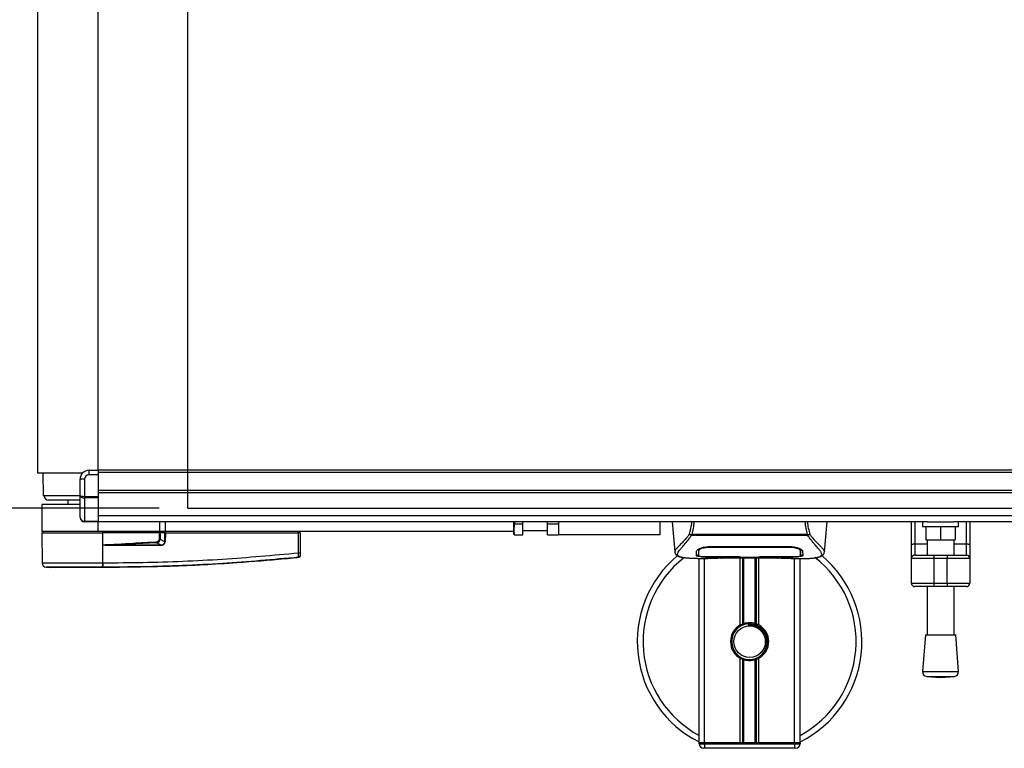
# Model space of a CAD drawing. Header units: millimetres. Extents: x 0 to 420, y 0 to 300.
# Tile 3 of 73: x 55 to 123, y 55 to 105. Entities that reach past the tile are written whole.
import ezdxf

# ---------------------------------------------------------------- set-up
doc = ezdxf.new("R2010")
doc.units = ezdxf.units.MM
doc.layers.add('QUOTE', color=174, linetype='Continuous')
doc.styles.add('SLDTEXTSTYLE3', font='TXT', dxfattribs={"width": 0.75})
doc.dimstyles.new('SLDDIMSTYLE0', dxfattribs={"dimtxt": 3, "dimasz": 3, "dimexe": 0, "dimexo": 0.0625, "dimgap": 0.75, "dimtad": 1, "dimlfac": 6.385029, "dimrnd": 1e-09, "dimzin": 12, "dimdsep": 46, "dimtxsty": 'SLDTEXTSTYLE3', "dimsah": 1, "dimcen": 0.09, "dimadec": 0, "dimazin": 3, "dimtfac": 1, "dimtdec": 3, "dimtofl": 0, "dimtmove": 0, "dimatfit": 3, "dimfxl": 0, "dimfrac": 2, "dimtolj": 1, "dimtzin": 12, "dimarcsym": 0})

# ---------------------------------------------------------------- blocks, each defined once
blk = doc.blocks.new('_D_3')
at = {"layer": 'QUOTE'}
for p, q in [((64.547, 138.771), (38.328, 138.771)), ((40.328, 71.269), (40.328, 138.771)), ((64.547, 71.269), (38.328, 71.269))]:
    blk.add_line(p, q, dxfattribs=at)
for points in [[(40.328, 138.771), (39.828, 135.771), (40.828, 135.771)], [(40.328, 71.269), (40.828, 74.269), (39.828, 74.269)]]:
    blk.add_solid(points, dxfattribs=at)
at = {"layer": 'QUOTE', "insert": (36.461, 101.695), "char_height": 3, "attachment_point": 1, "rotation": 90, "style": 'SLDTEXTSTYLE3'}
blk.add_mtext('431', dxfattribs=at)

msp = doc.modelspace()

# ---------------------------------------------------------------- linework, layer by layer
at = {"color": 7, "linetype": 'Continuous'}
for q in [(66.5469, 138.7707), (210.634, 71.2691)]:
    msp.add_line((66.5469, 71.2691), q, dxfattribs=at)
at = {"color": 7, "linetype": 'Continuous', "lineweight": 25}
for p, q in [((56.0536, 136.3432), (56.0536, 73.6966)), ((60.2823, 73.8986), (60.2823, 136.1412)), ((59.1951, 73.6966), (56.0536, 73.6966)), ((56.4377, 73.6966), (56.4452, 72.1305)), ((59.6558, 73.5854), (59.6558, 73.8986)), ((59.6558, 73.8986), (60.2823, 73.8986)), ((60.2823, 73.5854), (59.6558, 73.5854)), ((216.8986, 73.8986), (60.2823, 73.8986)), ((60.2823, 73.8986), (60.2823, 73.742)), ((216.8986, 73.742), (60.2823, 73.742)), ((60.2823, 73.742), (60.2823, 72.4891)), ((60.2823, 73.5854), (60.2823, 72.0841)), ((59.3426, 73.2722), (59.0293, 73.2722)), ((59.0293, 72.149), (59.0293, 73.2722)), ((59.3426, 73.2722), (59.3426, 72.0841)), ((59.0293, 72.1305), (56.4452, 72.1305)), ((59.0293, 70.6097), (59.0293, 72.149)), ((59.3426, 72.0841), (60.2823, 72.0841)), ((59.3426, 71.9734), (59.3426, 72.0841)), ((216.8986, 72.4891), (60.2823, 72.4891)), ((216.8986, 72.3325), (60.2823, 72.3325)), ((60.2823, 72.0841), (60.2823, 71.9734)), ((56.3669, 71.504), (56.3669, 69.6246)), ((59.0137, 71.504), (56.3669, 71.504)), ((59.0293, 71.8172), (56.8367, 71.8172)), ((58.1679, 71.8172), (58.1679, 71.504)), ((60.2823, 71.9734), (59.3426, 71.9734)), ((59.3426, 71.9734), (59.3426, 70.3423)), ((60.2823, 71.9734), (60.2823, 70.3423)), ((216.8986, 70.7253), (60.2823, 70.7253)), ((59.3426, 70.3423), (60.2823, 70.3423)), ((59.3426, 70.2964), (59.3426, 70.3423)), ((60.2823, 70.2964), (59.3426, 70.2964)), ((60.2823, 70.3423), (60.2823, 70.2964)), ((118.0963, 70.2964), (60.2823, 70.2964)), ((60.2823, 69.6246), (60.2823, 70.2964)), ((64.5892, 69.6246), (64.5892, 70.2964)), ((64.9808, 69.6246), (64.9808, 70.2964)), ((89.2563, 69.6246), (89.2563, 70.2964)), ((89.3472, 70.1728), (89.3267, 70.2964)), ((89.3472, 70.1728), (89.8828, 70.1728)), ((89.8828, 70.1728), (89.8828, 70.2964)), ((89.8828, 69.3897), (89.8828, 70.1728)), ((91.6055, 70.1728), (91.6055, 70.2964)), ((91.6055, 70.1728), (92.3886, 70.1728)), ((91.6055, 69.3897), (91.6055, 70.1728)), ((92.3886, 70.2964), (92.3886, 69.3897)), ((99.4364, 70.2964), (99.4364, 69.3897)), ((100.3045, 70.2964), (100.4875, 68.2051)), ((110.9145, 68.2051), (111.0975, 70.2964)), ((116.9774, 68.6468), (116.9774, 70.2964)), ((117.2123, 70.2964), (117.2123, 68.7816)), ((117.7605, 70.2964), (117.7605, 69.9832)), ((118.0963, 70.2964), (119.9305, 70.2964)), ((157.2504, 70.2964), (119.9305, 70.2964)), ((120.2663, 69.9832), (120.2663, 70.2964)), ((120.8145, 68.7816), (120.8145, 70.2964)), ((121.0494, 70.2964), (121.0494, 68.6468)), ((60.2823, 69.6246), (56.3669, 69.6246)), ((56.3675, 69.5463), (56.3858, 67.449)), ((56.3675, 69.5463), (60.6112, 69.5463)), ((56.4452, 69.6246), (56.4438, 69.5463)), ((64.5892, 69.6246), (60.2823, 69.6246)), ((60.608, 69.5463), (60.6079, 69.6246)), ((60.6096, 67.4489), (60.6112, 69.5463)), ((60.6112, 69.5463), (60.6119, 69.5463)), ((60.6194, 68.6853), (60.6119, 69.5463)), ((64.582, 69.5463), (60.6119, 69.5463)), ((64.5574, 69.5463), (64.5569, 69.6246)), ((64.9808, 69.6246), (64.5892, 69.6246)), ((64.9432, 69.5463), (64.594, 69.5463)), ((64.8891, 69.5463), (64.8881, 69.6246)), ((64.9407, 68.9141), (64.9432, 69.5463)), ((64.9432, 69.5463), (64.9724, 69.5463)), ((64.9663, 69.5463), (64.9662, 69.6246)), ((64.9724, 69.5463), (64.97, 68.9141)), ((64.9724, 69.5463), (74.2623, 69.5463)), ((89.2563, 69.6246), (64.9808, 69.6246)), ((74.2501, 68.1439), (74.2623, 69.5463)), ((74.2565, 69.5463), (74.2564, 69.6246)), ((74.3771, 69.5463), (74.2623, 69.5463)), ((74.3008, 69.5463), (74.2994, 69.6246)), ((74.3771, 69.5463), (74.3648, 68.1439)), ((89.2563, 69.426), (89.2563, 69.6246)), ((89.2563, 69.426), (89.2773, 69.3897)), ((89.3472, 69.3897), (89.8828, 69.3897)), ((89.8828, 69.7029), (91.6055, 69.7029)), ((91.6055, 69.3897), (92.3886, 69.3897)), ((99.4364, 69.3897), (92.3886, 69.3897)), ((101.6325, 69.3479), (101.6177, 69.3879)), ((109.7675, 69.3479), (101.6325, 69.3479)), ((101.6738, 69.4356), (109.7285, 69.4356)), ((109.7847, 69.3884), (109.7675, 69.3479)), ((117.7605, 69.9832), (120.2663, 69.9832)), ((117.9954, 69.9832), (117.9954, 69.0435)), ((119.0134, 69.9832), (119.0134, 69.0435)), ((120.0314, 69.9832), (120.0314, 69.0435)), ((60.6195, 68.6766), (60.6194, 68.6853)), ((64.6261, 68.6578), (60.9507, 68.6578)), ((60.9527, 68.6983), (64.6281, 68.6983)), ((64.6281, 68.6983), (64.3528, 68.8414)), ((64.6103, 69.0858), (64.9407, 68.9141)), ((116.9774, 67.7452), (116.9774, 68.6468)), ((117.2123, 68.7816), (117.2123, 67.9801)), ((117.2123, 68.7816), (118.0737, 68.7816)), ((117.9954, 69.0435), (119.0134, 69.0435)), ((118.0737, 69.0435), (118.0737, 67.9801)), ((119.0134, 69.0435), (120.0314, 69.0435)), ((119.9531, 67.9801), (119.9531, 69.0435)), ((119.9531, 68.7816), (120.8145, 68.7816)), ((120.8145, 67.9801), (120.8145, 68.7816)), ((121.0494, 68.6468), (121.0494, 67.7452)), ((100.4872, 68.2113), (100.4903, 68.2054)), ((102.1484, 68.321), (102.1492, 68.2094)), ((102.1491, 68.2094), (102.1507, 67.9433)), ((102.1567, 68.2826), (102.154, 68.3892)), ((102.9409, 68.586), (102.9424, 68.5263)), ((102.9602, 68.5867), (108.4418, 68.5867)), ((102.9622, 68.5263), (102.9616, 68.5263)), ((108.4596, 68.5263), (108.4611, 68.5853)), ((109.2529, 68.2045), (109.253, 68.2251)), ((110.9149, 68.2113), (110.9118, 68.2054)), ((117.2123, 67.9801), (118.5436, 67.9801)), ((118.5436, 67.9801), (119.4833, 67.9801)), ((118.5436, 67.9801), (118.5436, 67.7452)), ((119.4833, 67.9801), (120.8145, 67.9801)), ((119.4833, 67.9801), (119.4833, 67.7452)), ((60.6096, 67.4489), (60.6351, 67.4489)), ((74.2504, 67.8121), (74.2505, 67.8121)), ((102.0641, 67.7452), (102.782, 67.7452)), ((102.1771, 54.9027), (102.1771, 67.7452)), ((102.3354, 67.755), (102.3648, 67.7581)), ((102.5687, 54.9027), (102.5687, 67.7452)), ((102.9602, 67.8699), (102.9602, 67.8575)), ((104.9962, 67.8575), (102.9602, 67.8575)), ((103.351, 67.7876), (108.051, 67.7876)), ((103.3511, 67.7877), (108.0509, 67.7877)), ((104.9962, 67.8575), (104.9962, 67.8702)), ((104.9962, 67.829), (104.9962, 67.8575)), ((106.4058, 67.829), (104.9962, 67.829)), ((105.0511, 63.1122), (105.0511, 67.7876)), ((105.0747, 67.8702), (105.0747, 67.8403)), ((105.0747, 67.8403), (105.0747, 67.8702)), ((105.0747, 67.8403), (106.3276, 67.8403)), ((105.2208, 63.192), (105.2208, 67.7876)), ((105.3107, 63.2232), (105.3107, 67.7876)), ((106.0913, 63.2232), (106.0913, 67.7876)), ((106.1812, 63.192), (106.1812, 67.7876)), ((106.3276, 67.8702), (108.4676, 67.8699)), ((106.3276, 67.8702), (106.3276, 67.8403)), ((106.351, 63.1122), (106.351, 67.7876)), ((106.4058, 67.8575), (106.4058, 67.8702)), ((106.4058, 67.829), (106.4058, 67.8575)), ((108.4418, 67.8575), (106.4058, 67.8575)), ((108.4418, 67.8699), (108.4418, 67.8575)), ((108.6063, 67.7452), (109.3375, 67.7452)), ((108.8333, 54.9027), (108.8333, 67.7452)), ((109.2249, 54.9027), (109.2249, 67.7452)), ((118.5436, 67.7452), (116.9774, 67.7452)), ((116.9774, 66.0224), (116.9774, 67.7452)), ((119.4833, 67.7452), (118.5436, 67.7452)), ((118.5436, 67.7452), (118.5436, 66.0224)), ((121.0494, 67.7452), (119.4833, 67.7452)), ((119.4833, 66.0224), (119.4833, 67.7452)), ((121.0494, 67.7452), (121.0494, 66.0224)), ((56.6659, 67.1403), (56.9383, 67.1187)), ((60.6094, 67.1187), (60.6092, 67.1187)), ((116.9774, 66.0224), (118.5436, 66.0224)), ((118.5436, 66.0224), (119.4833, 66.0224)), ((118.5436, 66.0224), (118.5436, 65.7875)), ((119.4833, 66.0224), (121.0494, 66.0224)), ((119.4833, 66.0224), (119.4833, 65.7875)), ((118.5436, 65.7875), (117.2123, 65.7875)), ((118.0737, 65.7875), (118.0737, 62.4315)), ((119.4833, 65.7875), (118.5436, 65.7875)), ((120.8145, 65.7875), (119.4833, 65.7875)), ((119.9531, 62.4315), (119.9531, 65.7875)), ((105.5924, 63.1986), (105.601, 63.0997)), ((117.9562, 62.4315), (117.7605, 59.8656)), ((117.9562, 62.4315), (120.0706, 62.4315)), ((120.2663, 59.8656), (120.0706, 62.4315)), ((105.0511, 54.9027), (105.0511, 60.7886)), ((105.2208, 54.9027), (105.2208, 60.7088)), ((105.3107, 54.9027), (105.3107, 60.6777)), ((106.0913, 54.9027), (106.0913, 60.6777)), ((106.1812, 54.9027), (106.1812, 60.7088)), ((106.351, 54.9027), (106.351, 60.7886)), ((117.7605, 59.8656), (120.2663, 59.8656)), ((118.049, 59.5294), (119.0134, 59.4558)), ((118.049, 59.5294), (119.9778, 59.5294)), ((119.0134, 59.4558), (119.9778, 59.5294)), ((102.5687, 54.9027), (102.1771, 54.9027)), ((102.1771, 54.8244), (102.1771, 54.9027)), ((102.1771, 54.9027), (102.5687, 54.9027)), ((102.1771, 54.8244), (102.5687, 54.8244)), ((102.5687, 54.5111), (102.4904, 54.5111)), ((105.0511, 54.9027), (102.5687, 54.9027)), ((108.8333, 54.9027), (102.5687, 54.9027)), ((102.5687, 54.9027), (102.5687, 54.8244)), ((102.5687, 54.8244), (108.8333, 54.8244)), ((102.5687, 54.8244), (102.5687, 54.5111)), ((108.8333, 54.5111), (102.5687, 54.5111)), ((108.8333, 54.9027), (106.351, 54.9027)), ((109.2249, 54.9027), (108.8333, 54.9027)), ((108.8333, 54.8244), (108.8333, 54.9027)), ((108.8333, 54.9027), (109.2249, 54.9027)), ((108.8333, 54.8244), (109.2249, 54.8244)), ((108.8333, 54.8244), (108.8333, 54.5111)), ((108.9117, 54.5111), (108.8333, 54.5111)), ((109.2249, 54.9027), (109.2249, 54.8244))]:
    msp.add_line(p, q, dxfattribs=at)
at = {"color": 7, "linetype": 'Continuous', "lineweight": 25, "flags": 128}
for points in [[(60.9527, 68.6983), (60.7661, 68.691), (60.6194, 68.6853)], [(116.9774, 68.6468), (116.9819, 68.6731), (116.9953, 68.6984), (117.017, 68.7217), (117.0462, 68.7421), (117.0818, 68.7588), (117.1224, 68.7713), (117.1665, 68.779), (117.2123, 68.7816)], [(120.8145, 68.7816), (120.8603, 68.779), (120.9044, 68.7713), (120.945, 68.7588), (120.9806, 68.7421), (121.0098, 68.7217), (121.0315, 68.6984), (121.0449, 68.6731), (121.0494, 68.6468)], [(102.9424, 68.5263), (102.9602, 68.5263), (102.9616, 68.5263)], [(102.9344, 67.8699), (103.97, 67.8701), (105.0747, 67.8702)]]:
    msp.add_lwpolyline(points, dxfattribs=at)
at = {"color": 7, "linetype": 'Continuous', "lineweight": 25}
msp.add_circle((105.701, 61.9504), 1.0963, dxfattribs=at)
for centre, radius, start, end in [((59.6558, 73.2722), 0.6265, 90, 180), ((59.6558, 73.2722), 0.3132, 90, 180), ((56.8367, 72.1305), 0.3132, 180, 270), ((59.3426, 70.6097), 0.3132, 180, 270), ((61.2752, 68.662), 0.3245, 173.585658, 180.74759), ((172.5261, 74.0695), 108.2995, 182.731259, 182.766996), ((64.9506, 68.662), 0.3245, 173.585658, 180.74759), ((64.9553, 64.9251), 3.989, 89.78976, 90.21024), ((74.3074, 71.6113), 3.4678, 269.051899, 270.948101), ((74.2383, 67.9603), 0.1249, 276.104195, 359.384141), ((117.2123, 67.7452), 0.2349, 90, 180), ((120.8145, 67.7452), 0.2349, 0, 90), ((56.6991, 67.4518), 0.3132, 180.500011, 263.923128), ((59.433, 67.3836), 1.1785, 348.081743, 3.180073), ((59.4586, 67.3828), 1.1784, 348.120168, 3.219012), ((105.701, 61.9504), 7.8308, 130.046839, 243.256316), ((105.701, 61.9504), 7.4271, 128.047069, 241.675912), ((105.701, 61.9504), 7.8308, 296.743684, 49.984768), ((105.701, 61.9504), 7.4271, 298.324088, 52.137337), ((54.2578, 67.8645), 6.395, 353.303191, 353.496611), ((117.2123, 66.0224), 0.2349, 180, 270), ((120.8145, 66.0224), 0.2349, 270, 0), ((105.701, 61.9504), 1.2529, 94.974241, 274.974241), ((105.701, 61.9504), 1.3312, 111.143405, 119.224658), ((105.701, 61.9504), 1.3312, 60.775342, 68.856595), ((105.701, 61.9504), 1.3312, 119.224658, 240.775342), ((105.701, 61.9504), 1.3312, 299.224658, 60.775342), ((105.701, 61.9504), 1.3312, 240.775342, 248.856595), ((105.701, 61.9504), 1.3312, 291.143405, 299.224658), ((118.0728, 59.8417), 0.3132, 175.637086, 265.637086), ((119.954, 59.8417), 0.3132, 274.362914, 4.362914), ((102.4904, 54.8244), 0.3132, 180, 270), ((108.9117, 54.8244), 0.3132, 270, 0)]:
    msp.add_arc(centre, radius, start, end, dxfattribs=at)
for centre, major_axis, ratio, start_param, end_param in [((59.3426, 72.149), (0.3132, 0), 0.2071068, 3.1415927, 4.712389), ((59.3426, 72.149), (0.3132, 0), 0.5606602, 3.1415927, 4.712389), ((59.3426, 70.6097), (0.3132, 0), 0.8535534, 3.1415927, 4.712389), ((64.223, 69.1741), (0.3132, -0.1656), 0.6630178, 5.4406432, 6.6175301), ((64.223, 69.1748), (0.3588, -0.1909), 0.7705823, 5.4427315, 6.6196183), ((64.4142, 69.0737), (0.5325, -0.2619), 0.6067254, 5.3935984, 6.5704852), ((64.4182, 69.0733), (0.5038, -0.2494), 0.5569608, 5.3948111, 6.5716979)]:
    msp.add_ellipse(centre, major_axis=major_axis, ratio=ratio, start_param=start_param, end_param=end_param, dxfattribs=at)
for points, knots in [([(89.3472, 69.3897), (89.3107, 69.5296), (89.2424, 69.7913), (89.3139, 70.0516), (89.3472, 70.1728)], [0, 0, 0, 0, 0.5347163, 1, 1, 1, 1]), ([(101.4952, 69.429), (101.5348, 69.57), (101.6129, 69.848), (101.6608, 70.1484), (101.6845, 70.2964)], [0, 0, 0, 0, 0.507285, 1, 1, 1, 1]), ([(101.8239, 70.2964), (101.8074, 70.1469), (101.7746, 69.8499), (101.7072, 69.5731), (101.6738, 69.4356)], [0, 0, 0, 0, 0.5034506, 1, 1, 1, 1]), ([(109.7285, 69.4356), (109.6971, 69.5746), (109.6345, 69.8519), (109.5873, 70.1442), (109.5805, 70.2958), (109.5804, 70.2964)], [0, 0, 0, 0, 0.4999246, 0.9977533, 1, 1, 1, 1]), ([(109.7158, 70.2964), (109.7392, 70.1489), (109.7871, 69.8481), (109.8664, 69.5705), (109.9068, 69.429)], [0, 0, 0, 0, 0.4902557, 1, 1, 1, 1]), ([(64.5549, 69.0858), (64.5573, 69.1719), (64.5616, 69.3256), (64.5758, 69.4788), (64.582, 69.5463)], [0, 0, 0, 0, 0.5593923, 1, 1, 1, 1]), ([(64.594, 69.5463), (64.5929, 69.5463), (64.5904, 69.5463), (64.5861, 69.5463), (64.5831, 69.5463), (64.582, 69.5463)], [0, 0, 0, 0, 0.3193957, 0.7481913, 1, 1, 1, 1]), ([(64.594, 69.5463), (64.599, 69.4604), (64.608, 69.3072), (64.6096, 69.1534), (64.6103, 69.0858)], [0, 0, 0, 0, 0.560586, 1, 1, 1, 1]), ([(89.2917, 69.3897), (89.2873, 69.3897), (89.2701, 69.3897), (89.3144, 69.3897), (89.3472, 69.3897)], [0, 0, 0, 0, 0.2580171, 1, 1, 1, 1]), ([(101.4951, 69.4292), (101.4483, 69.3671), (101.3066, 69.1788), (101.0731, 68.9196), (100.8294, 68.6736), (100.6435, 68.4901), (100.5105, 68.3294), (100.4957, 68.2542), (100.4872, 68.2113)], [0, 0, 0, 0, 0.0842305, 0.2550732, 0.426715, 0.5979561, 0.7705982, 1, 1, 1, 1]), ([(101.0396, 67.8136), (101.025, 67.8167), (100.994, 67.8232), (100.9499, 67.8344), (100.9076, 67.8467), (100.8375, 67.8705), (100.7552, 67.9105), (100.685, 67.9799), (100.6659, 68.0682), (100.704, 68.1834), (100.8098, 68.3315), (100.9809, 68.5246), (101.2126, 68.7833), (101.4159, 69.0367), (101.5572, 69.2343), (101.6079, 69.3108), (101.6325, 69.3479)], [0, 0, 0, 0, 0.0296941, 0.0630559, 0.0949277, 0.1253152, 0.2320581, 0.329603, 0.4332765, 0.5320247, 0.6307679, 0.7350702, 0.8379322, 0.9413758, 0.9716506, 1, 1, 1, 1]), ([(101.6174, 69.3879), (101.6165, 69.388), (101.5998, 69.3897), (101.5682, 69.3961), (101.5269, 69.411), (101.5057, 69.423), (101.4952, 69.429)], [0, 0, 0, 0, 0.0200108, 0.3469957, 0.676674, 1, 1, 1, 1]), ([(101.6171, 69.3883), (101.6352, 69.4039), (101.6536, 69.4197), (101.6734, 69.4353), (101.6737, 69.4356)], [0, 0, 0, 0, 0.9812431, 1, 1, 1, 1]), ([(109.7284, 69.4356), (109.7288, 69.4353), (109.7493, 69.4207), (109.7672, 69.4044), (109.7847, 69.3884)], [0, 0, 0, 0, 0.0189016, 1, 1, 1, 1]), ([(110.351, 67.8119), (110.3817, 67.8182), (110.4472, 67.8316), (110.5647, 67.8684), (110.681, 67.9291), (110.7427, 68.0338), (110.7142, 68.1485), (110.6465, 68.2556), (110.5861, 68.3344), (110.5083, 68.4266), (110.4163, 68.5299), (110.3076, 68.6506), (110.1874, 68.7893), (110.0566, 68.9506), (109.9152, 69.1323), (109.8192, 69.2725), (109.7675, 69.3479)], [0, 0, 0, 0, 0.06157012, 0.13151171, 0.27071941, 0.40337504, 0.53510625, 0.58328098, 0.63315897, 0.68442904, 0.73675836, 0.78384784, 0.83893216, 0.89157329, 0.94168727, 1, 1, 1, 1]), ([(109.9068, 69.429), (109.8963, 69.4231), (109.8751, 69.411), (109.8338, 69.3961), (109.8022, 69.3898), (109.7856, 69.388), (109.7847, 69.3879)], [0, 0, 0, 0, 0.3236146, 0.6535901, 0.9808697, 1, 1, 1, 1]), ([(109.9069, 69.4293), (109.9537, 69.3671), (110.0955, 69.1788), (110.3289, 68.9196), (110.5726, 68.6736), (110.7585, 68.4901), (110.8915, 68.3294), (110.9064, 68.2542), (110.9149, 68.2113)], [0, 0, 0, 0, 0.0842472, 0.2550867, 0.4267255, 0.5979634, 0.7706024, 1, 1, 1, 1]), ([(60.6194, 68.6853), (61.3155, 68.7318), (62.5583, 68.8148), (63.8023, 68.8801), (64.3495, 68.9089)], [0, 0, 0, 0, 0.5600269, 1, 1, 1, 1]), ([(60.9507, 68.6578), (60.9187, 68.6581), (60.8239, 68.659), (60.7124, 68.6587), (60.6351, 68.6736), (60.6195, 68.6766)], [0, 0, 0, 0, 0.2892673, 0.8568296, 1, 1, 1, 1]), ([(64.3528, 68.8414), (63.7182, 68.8127), (62.5849, 68.7615), (61.4515, 68.7176), (60.9527, 68.6983)], [0, 0, 0, 0, 0.5599741, 1, 1, 1, 1]), ([(64.6103, 69.0858), (64.6011, 69.0858), (64.5847, 69.0858), (64.564, 69.0858), (64.5549, 69.0858)], [0, 0, 0, 0, 0.56, 1, 1, 1, 1]), ([(60.6351, 67.4489), (61.5607, 67.4547), (63.412, 67.4662), (66.1881, 67.5569), (69.8043, 67.7386), (72.4884, 67.9833), (74.2501, 68.1439)], [0, 0, 0, 0, 0.2036202, 0.4072406, 0.6109477, 1, 1, 1, 1]), ([(74.2516, 67.8361), (74.2525, 67.843), (74.2543, 67.8569), (74.255, 67.9193), (74.254, 68.0044), (74.2521, 68.0844), (74.2505, 68.1315), (74.2501, 68.1439)], [0, 0, 0, 0, 0.22968814, 0.45959689, 0.68877935, 0.91808895, 1, 1, 1, 1]), ([(74.3632, 67.959), (74.3631, 67.95), (74.363, 67.9377), (74.363, 67.9361), (74.363, 67.9357)], [0, 0, 0, 0, 0.7365741, 1, 1, 1, 1]), ([(74.3648, 68.1439), (74.3648, 68.1365), (74.3645, 68.1081), (74.3641, 68.06), (74.3636, 68.0087), (74.3633, 67.9713), (74.3632, 67.9631), (74.3632, 67.959)], [0, 0, 0, 0, 0.0821077, 0.3116546, 0.5407071, 0.7703697, 1, 1, 1, 1]), ([(100.4876, 68.2043), (100.4913, 68.1811), (100.4978, 68.1411), (100.5158, 68.0989), (100.5331, 68.0677), (100.5382, 68.0591), (100.5423, 68.0525), (100.5443, 68.0494), (100.5457, 68.0472), (100.547, 68.0453), (100.5488, 68.0427), (100.5546, 68.0347), (100.5569, 68.0328), (100.5621, 68.0284), (100.5659, 68.0256), (100.5694, 68.0227), (100.5709, 68.0215), (100.5722, 68.0204), (100.5731, 68.0196), (100.5741, 68.0187), (100.5755, 68.0175), (100.5779, 68.0154), (100.581, 68.0125), (100.5883, 68.0055), (100.5988, 67.995), (100.6151, 67.9791), (100.6377, 67.959), (100.6701, 67.9346), (100.7165, 67.9068), (100.7927, 67.8723), (100.8802, 67.8422), (100.9553, 67.8278), (100.9812, 67.8229)], [0, 0, 0, 0, 0.1089515, 0.188364, 0.2001573, 0.2079786, 0.2104569, 0.211429, 0.2123171, 0.2132332, 0.2142876, 0.2170951, 0.237184, 0.2493495, 0.2561629, 0.2574491, 0.2584675, 0.2589186, 0.2593681, 0.2598525, 0.2604052, 0.2618126, 0.2649232, 0.2694802, 0.2901573, 0.3257637, 0.3793104, 0.4537257, 0.5518018, 0.6762631, 0.8881219, 1, 1, 1, 1]), ([(101.9964, 67.945), (101.9969, 67.9638), (101.9981, 68.0106), (102.0006, 68.1075), (102.0034, 68.2156), (102.0049, 68.2697)], [0, 0, 0, 0, 0.249392, 0.6241438, 1, 1, 1, 1]), ([(101.9971, 68.0238), (102.0047, 68.012), (102.0175, 67.9921), (102.1171, 67.9784), (102.1575, 67.9729)], [0, 0, 0, 0, 0.594752, 1, 1, 1, 1]), ([(102.0049, 68.2697), (102.017, 68.2996), (102.0413, 68.3596), (102.2184, 68.4568), (102.4763, 68.5394), (102.7433, 68.5819), (102.9073, 68.5855), (102.9602, 68.5867)], [0, 0, 0, 0, 0.2254673, 0.4508536, 0.6773692, 0.8959117, 1, 1, 1, 1]), ([(102.2322, 68.4544), (102.2065, 68.4395), (102.1451, 68.4041), (102.1383, 68.3701), (102.1344, 68.3504)], [0, 0, 0, 0, 0.41900897, 1, 1, 1, 1]), ([(102.1475, 68.4071), (102.1478, 68.3816), (102.1485, 68.3188), (102.1488, 68.2602), (102.149, 68.2254)], [0, 0, 0, 0, 0.405505, 1, 1, 1, 1]), ([(102.1492, 68.2094), (102.1492, 68.2054), (102.1495, 68.1613), (102.15, 68.0727), (102.1505, 67.988), (102.1508, 67.9435)], [0, 0, 0, 0, 0.0448044, 0.4976401, 1, 1, 1, 1]), ([(102.1508, 67.9435), (102.1508, 67.944), (102.1514, 67.9773), (102.1525, 68.0388), (102.1544, 68.1522), (102.1558, 68.2314), (102.1566, 68.2784), (102.1567, 68.2826)], [0, 0, 0, 0, 0.0075194, 0.4566651, 0.7153557, 0.9745252, 1, 1, 1, 1]), ([(102.9424, 68.5263), (102.8545, 68.5229), (102.6788, 68.5162), (102.4445, 68.4678), (102.2673, 68.4028), (102.1715, 68.3369), (102.161, 68.2983), (102.1567, 68.2826)], [0, 0, 0, 0, 0.2128654, 0.4257218, 0.6387225, 0.8523499, 1, 1, 1, 1]), ([(108.4596, 68.5263), (108.4537, 68.5263), (107.8269, 68.5281), (105.9945, 68.5259), (104.1679, 68.5262), (102.9622, 68.5263)], [0, 0, 0, 0, 0.0032392, 0.3420114, 1, 1, 1, 1]), ([(108.4418, 68.5867), (108.5435, 68.5824), (108.7466, 68.574), (109.0204, 68.5128), (109.2389, 68.4308), (109.3732, 68.3441), (109.3899, 68.2923), (109.3972, 68.2697)], [0, 0, 0, 0, 0.1991311, 0.3979316, 0.6058895, 0.8273797, 1, 1, 1, 1]), ([(109.2453, 68.2826), (109.2363, 68.3062), (109.2182, 68.3534), (109.0807, 68.427), (108.8791, 68.4874), (108.6592, 68.5212), (108.5155, 68.5248), (108.4596, 68.5263)], [0, 0, 0, 0, 0.2177322, 0.4355788, 0.6507548, 0.8640725, 1, 1, 1, 1]), ([(109.2676, 68.3504), (109.2641, 68.3766), (109.26, 68.4067), (109.2021, 68.4372), (109.1945, 68.4412)], [0, 0, 0, 0, 0.8680111, 1, 1, 1, 1]), ([(109.2348, 67.9702), (109.2423, 67.9709), (109.3229, 67.9782), (109.3854, 67.9966), (109.3993, 68.016), (109.405, 68.0238)], [0, 0, 0, 0, 0.0580679, 0.618909, 1, 1, 1, 1]), ([(109.2486, 68.4134), (109.2482, 68.3983), (109.2472, 68.3547), (109.2461, 68.3111), (109.2453, 68.2826)], [0, 0, 0, 0, 0.3458763, 1, 1, 1, 1]), ([(109.2453, 68.2826), (109.2454, 68.2784), (109.2467, 68.2006), (109.2485, 68.103), (109.2502, 68.0063), (109.2509, 67.9636), (109.2512, 67.944), (109.2512, 67.9435)], [0, 0, 0, 0, 0.0254662, 0.4713629, 0.7317873, 0.9924644, 1, 1, 1, 1]), ([(109.2512, 67.9433), (109.2512, 67.944), (109.2517, 68.0311), (109.2523, 68.1182), (109.2529, 68.2045)], [0, 0, 0, 0, 0.0082727, 1, 1, 1, 1]), ([(109.2512, 67.9435), (109.2517, 68.0264), (109.2523, 68.1134), (109.2528, 68.2004), (109.2529, 68.2045)], [0, 0, 0, 0, 0.95264015, 1, 1, 1, 1]), ([(109.2516, 68.0036), (109.2519, 68.0036), (109.2763, 68.0093), (109.2748, 68.0166), (109.2733, 68.0238)], [0, 0, 0, 0, 0.0097177, 1, 1, 1, 1]), ([(109.253, 68.2251), (109.2532, 68.2598), (109.2536, 68.3193), (109.2543, 68.3828), (109.2546, 68.4094)], [0, 0, 0, 0, 0.5816412, 1, 1, 1, 1]), ([(109.2733, 68.0238), (109.2727, 68.0618), (109.2713, 68.1379), (109.2689, 68.2795), (109.2676, 68.3504)], [0, 0, 0, 0, 0.4989399, 1, 1, 1, 1]), ([(109.3972, 68.2697), (109.399, 68.1997), (109.4018, 68.0946), (109.4042, 68.0014), (109.4052, 67.9638), (109.4057, 67.945)], [0, 0, 0, 0, 0.4985836, 0.7491897, 1, 1, 1, 1]), ([(110.4037, 67.8193), (110.4355, 67.8253), (110.5165, 67.8407), (110.6093, 67.8722), (110.6855, 67.9068), (110.7318, 67.9346), (110.7643, 67.959), (110.787, 67.9791), (110.8032, 67.9949), (110.814, 68.0057), (110.8214, 68.0128), (110.8247, 68.0158), (110.8265, 68.0175), (110.8279, 68.0187), (110.8289, 68.0196), (110.8298, 68.0204), (110.8311, 68.0215), (110.8326, 68.0227), (110.8351, 68.0247), (110.8376, 68.0267), (110.8408, 68.0291), (110.8453, 68.033), (110.8474, 68.0347), (110.8532, 68.0427), (110.855, 68.0453), (110.8564, 68.0473), (110.8577, 68.0494), (110.8598, 68.0525), (110.8639, 68.0591), (110.869, 68.0677), (110.8863, 68.0989), (110.9042, 68.1411), (110.9107, 68.1811), (110.9145, 68.2043)], [0, 0, 0, 0, 0.1334619, 0.3401696, 0.4616095, 0.5573078, 0.6299224, 0.6821773, 0.716929, 0.7371149, 0.7427217, 0.7446041, 0.7459796, 0.7465198, 0.7469929, 0.7474317, 0.7478715, 0.7488637, 0.7501165, 0.7539733, 0.7590859, 0.7686263, 0.7882109, 0.7909476, 0.7919756, 0.7928691, 0.7937356, 0.7946844, 0.7971036, 0.8047367, 0.8162438, 0.8937167, 1, 1, 1, 1]), ([(56.3858, 67.449), (56.3962, 67.449), (56.4173, 67.4489), (56.5872, 67.4489), (56.856, 67.4491), (57.2213, 67.449), (57.6766, 67.4489), (58.2016, 67.4491), (58.7907, 67.4489), (59.3976, 67.449), (60.012, 67.449), (60.4089, 67.449), (60.6096, 67.4489)], [0, 0, 0, 0, 0.100465, 0.2038434, 0.3043094, 0.4076889, 0.5081552, 0.611535, 0.7120023, 0.8153833, 0.9066108, 1, 1, 1, 1]), ([(74.2504, 67.8121), (74.1978, 67.8068), (73.8731, 67.7738), (72.4485, 67.6347), (69.5215, 67.3956), (65.2985, 67.1658), (62.1731, 67.1345), (60.6094, 67.1187)], [0, 0, 0, 0, 0.0117013, 0.0722088, 0.3141935, 0.6568871, 1, 1, 1, 1]), ([(74.2516, 67.8361), (72.4879, 67.6752), (69.7999, 67.4299), (66.1778, 67.2495), (63.3942, 67.1538), (61.5414, 67.1539), (60.6117, 67.1402), (60.6117, 67.1402)], [0, 0, 0, 0, 0.3887669, 0.5925279, 0.7962893, 0.9999993, 1, 1, 1, 1]), ([(74.363, 67.9357), (74.3628, 67.9313), (74.3621, 67.9127), (74.3524, 67.8806), (74.3273, 67.8459), (74.2921, 67.8206), (74.2644, 67.8149), (74.2505, 67.8121)], [0, 0, 0, 0, 0.0716067, 0.3068114, 0.5378745, 0.7689372, 1, 1, 1, 1]), ([(74.2505, 67.8121), (74.2506, 67.8126), (74.2509, 67.8143), (74.2513, 67.8269), (74.2516, 67.8361)], [0, 0, 0, 0, 0.2638842, 1, 1, 1, 1]), ([(102.0641, 67.7453), (102.0488, 67.7453), (101.9615, 67.7451), (101.7756, 67.7468), (101.5742, 67.754), (101.4248, 67.7641), (101.3494, 67.7704), (101.2785, 67.7775), (101.2171, 67.7847), (101.1566, 67.7928), (101.1031, 67.8015), (101.0623, 67.8087), (101.0421, 67.8131), (101.0396, 67.8136)], [0, 0, 0, 0, 0.048815, 0.2789226, 0.5451553, 0.6271738, 0.6983433, 0.7585814, 0.8284044, 0.87365, 0.9338927, 0.9917822, 1, 1, 1, 1]), ([(102.9602, 67.8575), (102.8521, 67.8582), (102.6358, 67.8597), (102.3475, 67.8721), (102.1296, 67.8923), (102.0128, 67.9176), (102.0011, 67.9371), (101.9964, 67.945)], [0, 0, 0, 0, 0.2134118, 0.4268173, 0.6404853, 0.8545743, 1, 1, 1, 1]), ([(102.1508, 67.9435), (102.1593, 67.934), (102.1764, 67.915), (102.3122, 67.8933), (102.5123, 67.8783), (102.7326, 67.8709), (102.8775, 67.8702), (102.9344, 67.8699)], [0, 0, 0, 0, 0.2161227, 0.4322836, 0.6474825, 0.8614599, 1, 1, 1, 1]), ([(102.3354, 67.755), (102.3238, 67.7558), (102.287, 67.7583), (102.287, 67.7623), (102.3535, 67.7659), (102.3705, 67.7668)], [0, 0, 0, 0, 0.2554048, 0.808946, 1, 1, 1, 1]), ([(102.3301, 67.7638), (102.3301, 67.7638), (102.3277, 67.7634), (102.3385, 67.7651), (102.359, 67.7663), (102.3705, 67.7671)], [0, 0, 0, 0, 0.0062608, 0.4432751, 1, 1, 1, 1]), ([(103.6997, 67.776), (103.5951, 67.7679), (103.4214, 67.7543), (103.0315, 67.7455), (102.6796, 67.7407), (102.3928, 67.7526), (102.3354, 67.755)], [0, 0, 0, 0, 0.3014378, 0.5009532, 0.9001401, 1, 1, 1, 1]), ([(102.3705, 67.7668), (102.3961, 67.7685), (102.4607, 67.7729), (102.6844, 67.7801), (102.9957, 67.7864), (103.2327, 67.7873), (103.3511, 67.7877)], [0, 0, 0, 0, 0.179813, 0.4537832, 0.7270037, 1, 1, 1, 1]), ([(103.6997, 67.776), (103.7098, 67.7765), (103.73, 67.7774), (103.749, 67.7843), (103.7584, 67.7876)], [0, 0, 0, 0, 0.5047656, 1, 1, 1, 1]), ([(107.6436, 67.7876), (107.653, 67.7843), (107.672, 67.7774), (107.6922, 67.7765), (107.7024, 67.776)], [0, 0, 0, 0, 0.4952474, 1, 1, 1, 1]), ([(109.0666, 67.755), (108.8973, 67.7505), (108.6159, 67.7429), (108.186, 67.7484), (107.9016, 67.7581), (107.7356, 67.773), (107.7024, 67.776)], [0, 0, 0, 0, 0.3015218, 0.5010473, 0.9002301, 1, 1, 1, 1]), ([(108.0509, 67.7877), (108.104, 67.7876), (108.2751, 67.7874), (108.5554, 67.7838), (108.8415, 67.7765), (109.0361, 67.7682), (109.1275, 67.7604), (109.0869, 67.7568), (109.0666, 67.755)], [0, 0, 0, 0, 0.0821547, 0.26514, 0.4486711, 0.632499, 0.8163009, 1, 1, 1, 1]), ([(108.0509, 67.7876), (108.1198, 67.7875), (108.264, 67.7872), (108.4746, 67.7847), (108.6728, 67.7808), (108.8371, 67.776), (108.9386, 67.7723), (108.969, 67.7706), (108.9718, 67.7704)], [0, 0, 0, 0, 0.1818971, 0.3806132, 0.5809385, 0.7803573, 0.9796755, 1, 1, 1, 1]), ([(109.4057, 67.945), (109.3953, 67.9335), (109.3746, 67.9103), (109.2086, 67.8846), (108.9636, 67.8671), (108.6922, 67.8587), (108.513, 67.8578), (108.4418, 67.8575)], [0, 0, 0, 0, 0.2152168, 0.4304623, 0.6450993, 0.8590403, 1, 1, 1, 1]), ([(108.4676, 67.8699), (108.5554, 67.8706), (108.7309, 67.8719), (108.9649, 67.8827), (109.142, 67.8999), (109.2376, 67.921), (109.2473, 67.937), (109.2512, 67.9435)], [0, 0, 0, 0, 0.212876, 0.4257362, 0.6390345, 0.8533124, 1, 1, 1, 1]), ([(108.9718, 67.7704), (108.9995, 67.769), (109.0441, 67.7668), (109.0725, 67.7637), (109.0697, 67.7642), (109.069, 67.7643)], [0, 0, 0, 0, 0.55060159, 0.88501525, 1, 1, 1, 1]), ([(109.0066, 67.7684), (109.0074, 67.7679), (109.0168, 67.7626), (109.0372, 67.7572), (109.0568, 67.7557), (109.0666, 67.755)], [0, 0, 0, 0, 0.04443315, 0.52221653, 1, 1, 1, 1]), ([(109.3375, 67.7454), (109.3457, 67.7453), (109.3762, 67.7451), (109.4354, 67.7454), (109.5079, 67.7459), (109.5798, 67.747), (109.6512, 67.7485), (109.7261, 67.7507), (109.8074, 67.7539), (109.9064, 67.7591), (110.0116, 67.7666), (110.1205, 67.7769), (110.2253, 67.7898), (110.3027, 67.8009), (110.3433, 67.8101), (110.351, 67.8119)], [0, 0, 0, 0, 0.0276269, 0.1023962, 0.1794566, 0.2499416, 0.3170244, 0.3896542, 0.4678226, 0.551487, 0.6718245, 0.7673734, 0.8639861, 0.9742743, 1, 1, 1, 1]), ([(60.5861, 67.1402), (60.4019, 67.1402), (60.0337, 67.1403), (59.466, 67.1402), (58.901, 67.1402), (58.3559, 67.1404), (57.8666, 67.1402), (57.4447, 67.1402), (57.1044, 67.1403), (56.8545, 67.1401), (56.6963, 67.1403), (56.676, 67.1403), (56.6659, 67.1403)], [0, 0, 0, 0, 0.0923036, 0.1846071, 0.2865385, 0.3884688, 0.490398, 0.5923288, 0.694247, 0.7961664, 0.8980845, 1, 1, 1, 1]), ([(60.6092, 67.1187), (60.3767, 67.1187), (59.9109, 67.1187), (59.2249, 67.1187), (58.5871, 67.1187), (58.0201, 67.1187), (57.553, 67.1187), (57.2045, 67.1187), (56.9793, 67.1187), (56.952, 67.1187), (56.9383, 67.1187)], [0, 0, 0, 0, 0.1248804, 0.2501396, 0.3746494, 0.4998125, 0.6247642, 0.7495577, 0.8749238, 1, 1, 1, 1]), ([(60.6117, 67.1402), (60.6117, 67.1402), (60.6031, 67.1402), (60.5946, 67.1402), (60.5861, 67.1402)], [0, 0, 0, 0, 0.0003655, 1, 1, 1, 1]), ([(105.2208, 63.192), (105.2241, 63.1933), (105.2338, 63.197), (105.2543, 63.2046), (105.2816, 63.214), (105.3008, 63.2201), (105.31, 63.2229), (105.3107, 63.2232)], [0, 0, 0, 0, 0.1327918, 0.4032892, 0.687946, 0.9762421, 1, 1, 1, 1]), ([(105.3107, 63.2232), (105.3477, 63.2335), (105.4733, 63.2686), (105.7036, 63.2912), (105.9348, 63.2665), (106.0508, 63.2344), (106.0913, 63.2232)], [0, 0, 0, 0, 0.1531623, 0.5206118, 0.8327639, 1, 1, 1, 1]), ([(105.5924, 63.1986), (105.7509, 63.195), (106.0723, 63.1875), (106.5022, 62.9512), (106.8166, 62.5846), (106.9746, 62.1225), (106.9417, 61.6439), (106.7894, 61.2639), (106.612, 61.1137), (106.5532, 61.0639)], [0, 0, 0, 0, 0.1532567, 0.3107756, 0.4622177, 0.6175597, 0.7743655, 0.9251844, 1, 1, 1, 1]), ([(106.0913, 63.2232), (106.096, 63.2217), (106.1089, 63.2177), (106.1323, 63.2099), (106.1594, 63.2004), (106.1739, 63.1948), (106.1812, 63.192)], [0, 0, 0, 0, 0.1555726, 0.4297838, 0.7145238, 1, 1, 1, 1]), ([(105.8097, 60.7022), (105.9464, 60.731), (106.2198, 60.7886), (106.5642, 61.0411), (106.8097, 61.3838), (106.9247, 61.7886), (106.8968, 62.2036), (106.7348, 62.5826), (106.4576, 62.884), (106.0989, 63.0709), (105.7989, 63.1165), (105.6347, 63.1026), (105.601, 63.0997)], [0, 0, 0, 0, 0.110299, 0.220598, 0.3308969, 0.4412694, 0.5489386, 0.6562871, 0.7636969, 0.8686492, 0.9730473, 1, 1, 1, 1]), ([(105.3107, 60.6777), (105.3087, 60.6783), (105.2987, 60.6814), (105.2786, 60.6879), (105.2515, 60.6972), (105.2321, 60.7044), (105.223, 60.7079), (105.2208, 60.7088)], [0, 0, 0, 0, 0.0676886, 0.3379952, 0.6196133, 0.9079639, 1, 1, 1, 1]), ([(106.0913, 60.6777), (106.0123, 60.6577), (105.8518, 60.6172), (105.5851, 60.6161), (105.4064, 60.6492), (105.3223, 60.6742), (105.3107, 60.6777)], [0, 0, 0, 0, 0.3176316, 0.645872, 0.9510876, 1, 1, 1, 1]), ([(106.1812, 60.7088), (106.1799, 60.7083), (106.1722, 60.7053), (106.1552, 60.6989), (106.1286, 60.6896), (106.1064, 60.6823), (106.0945, 60.6787), (106.0913, 60.6777)], [0, 0, 0, 0, 0.0570461, 0.3223495, 0.6036753, 0.8921403, 1, 1, 1, 1])]:
    msp.add_open_spline(points, degree=3, knots=knots, dxfattribs=at)

# ---------------------------------------------------------------- dimensions: what is measured, and where the dimension line sits
at = {"layer": 'QUOTE'}
dim = msp.add_linear_dim(base=(37.947, 138.7707), p1=(66.5469, 71.2691), p2=(66.5469, 138.7707), angle=90, dimstyle='SLDDIMSTYLE0', dxfattribs=at)
dim.commit()
dim.dimension.update_dxf_attribs({"geometry": '_D_3', "text_midpoint": (37.947, 105.0199), "dimtype": 160})

doc.saveas('drawing.dxf')
